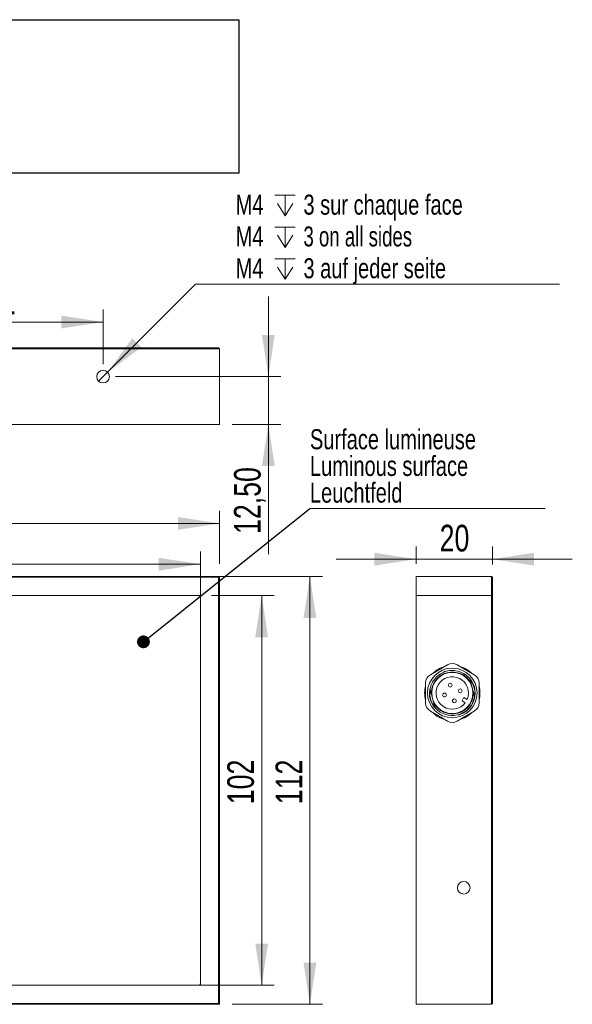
# Model space of a CAD drawing. Header units: millimetres. Extents: x 16 to 406, y 17 to 284.
# Tile 11 of 29: x 145 to 189, y 126 to 204. Entities that reach past the tile are written whole.
import ezdxf

# ---------------------------------------------------------------- set-up
doc = ezdxf.new("R2010")
doc.units = ezdxf.units.MM
doc.styles.add('SLDTEXTSTYLE0', font='TXT', dxfattribs={"width": 0.75})
doc.styles.add('SLDTEXTSTYLE1', font='TXT', dxfattribs={"width": 0.696429})
doc.dimstyles.new('SLDDIMSTYLE0', dxfattribs={"dimtxt": 2.116667, "dimasz": 3.302, "dimexe": 0, "dimexo": 0.0625, "dimgap": 0.529167, "dimtad": 1, "dimtoh": 1, "dimlfac": 3.3, "dimrnd": 1e-09, "dimzin": 12, "dimdsep": 46, "dimtxsty": 'SLDTEXTSTYLE0', "dimsah": 1, "dimcen": 0.09, "dimadec": 0, "dimazin": 0, "dimtfac": 1, "dimtofl": 0, "dimtmove": 0, "dimatfit": 3, "dimfxl": 0, "dimtolj": 1, "dimtzin": 12, "dimarcsym": 0})
doc.dimstyles.new('SLDDIMSTYLE1', dxfattribs={"dimtxt": 0, "dimasz": 1.016, "dimexe": 0, "dimexo": 0.0625, "dimgap": 0, "dimtad": 0, "dimtih": 1, "dimtoh": 1, "dimdec": 0, "dimrnd": 1e-09, "dimzin": 0, "dimdsep": 46, "dimtxsty": 'Standard', "dimblk1": 'DOT', "dimblk2": 'DOT', "dimsah": 1, "dimcen": 0.09, "dimadec": 0, "dimazin": 0, "dimtfac": 1.016, "dimtdec": 0, "dimtofl": 0, "dimtmove": 0, "dimatfit": 3, "dimldrblk": 'DOT', "dimfxl": 0, "dimtolj": 1, "dimtzin": 0, "dimarcsym": 0})
doc.dimstyles.new('SLDDIMSTYLE2', dxfattribs={"dimtxt": 2.116667, "dimasz": 3.302, "dimexe": 0, "dimexo": 0.0625, "dimgap": 0.529167, "dimtad": 1, "dimtoh": 1, "dimlfac": 3.3, "dimrnd": 1e-09, "dimzin": 12, "dimdsep": 46, "dimtxsty": 'SLDTEXTSTYLE0', "dimsah": 1, "dimcen": 0.09, "dimadec": 0, "dimazin": 0, "dimtfac": 1, "dimtofl": 0, "dimtmove": 0, "dimatfit": 3, "dimfxl": 0, "dimtolj": 1, "dimtzin": 12, "dimarcsym": 0})
doc.dimstyles.new('SLDDIMSTYLE3', dxfattribs={"dimtxt": 1.5875, "dimasz": 3.302, "dimexe": 0, "dimexo": 0.0625, "dimgap": 0.396875, "dimtad": 0, "dimtih": 1, "dimtoh": 1, "dimlfac": 3.3, "dimrnd": 1e-09, "dimzin": 12, "dimdsep": 46, "dimtxsty": 'SLDTEXTSTYLE0', "dimsah": 1, "dimcen": 0.09, "dimadec": 0, "dimazin": 0, "dimtfac": 1, "dimtmove": 0, "dimatfit": 3, "dimfxl": 0, "dimtolj": 1, "dimtzin": 12, "dimarcsym": 0})
picture_1 = doc.add_image_def('image6.bmp', size_in_pixel=(285, 62))

# ---------------------------------------------------------------- blocks, each defined once
blk = doc.blocks.new('*D71')
at = {"color": 7, "linetype": 'Continuous', "lineweight": 0}
for p, q in [((160.572, 158.263), (165.563, 158.263)), ((164.563, 158.263), (164.563, 127.353)), ((160.572, 127.353), (165.563, 127.353))]:
    blk.add_line(p, q, dxfattribs=at)
for points in [[(164.563, 158.263), (164.055, 154.961), (165.071, 154.961)], [(164.563, 127.353), (165.071, 130.655), (164.055, 130.655)]]:
    blk.add_solid(points, dxfattribs=at)
at = {"color": 7, "linetype": 'Continuous', "lineweight": 0, "insert": (161.834, 141.71), "char_height": 2.1167, "attachment_point": 1, "rotation": 90, "style": 'SLDTEXTSTYLE0'}
blk.add_mtext('102', dxfattribs=at)
blk = doc.blocks.new('*D72')
at = {"color": 7, "linetype": 'Continuous', "lineweight": 0}
for p, q in [((160.693, 159.778), (169.395, 159.778)), ((168.395, 159.778), (168.395, 125.838)), ((162.208, 125.838), (169.395, 125.838))]:
    blk.add_line(p, q, dxfattribs=at)
for points in [[(168.395, 159.778), (167.887, 156.476), (168.903, 156.476)], [(168.395, 125.838), (168.903, 129.14), (167.887, 129.14)]]:
    blk.add_solid(points, dxfattribs=at)
at = {"color": 7, "linetype": 'Continuous', "lineweight": 0, "insert": (165.667, 141.71), "char_height": 2.1167, "attachment_point": 1, "rotation": 90, "style": 'SLDTEXTSTYLE0'}
blk.add_mtext('112', dxfattribs=at)
blk = doc.blocks.new('*D73')
at = {"color": 7, "linetype": 'Continuous', "lineweight": 0}
for p, q in [((113.33, 159.141), (113.33, 161.75)), ((159.693, 159.141), (159.693, 161.75)), ((113.33, 160.75), (159.693, 160.75))]:
    blk.add_line(p, q, dxfattribs=at)
for points in [[(113.33, 160.75), (116.632, 160.242), (116.632, 161.258)], [(159.693, 160.75), (156.391, 161.258), (156.391, 160.242)]]:
    blk.add_solid(points, dxfattribs=at)
at = {"color": 7, "linetype": 'Continuous', "lineweight": 0, "insert": (134.055, 163.479), "char_height": 2.1167, "attachment_point": 1, "style": 'SLDTEXTSTYLE0'}
blk.add_mtext('153', dxfattribs=at)
blk = doc.blocks.new('*D74')
at = {"color": 7, "linetype": 'Continuous', "lineweight": 0}
for p, q in [((111.815, 159.263), (111.815, 164.987)), ((161.208, 160.778), (161.208, 164.987)), ((111.815, 163.987), (161.208, 163.987))]:
    blk.add_line(p, q, dxfattribs=at)
for points in [[(111.815, 163.987), (115.117, 163.479), (115.117, 164.495)], [(161.208, 163.987), (157.906, 164.495), (157.906, 163.479)]]:
    blk.add_solid(points, dxfattribs=at)
at = {"color": 7, "linetype": 'Continuous', "lineweight": 0, "insert": (134.055, 166.716), "char_height": 2.1167, "attachment_point": 1, "style": 'SLDTEXTSTYLE0'}
blk.add_mtext('163', dxfattribs=at)
blk = doc.blocks.new('SW_NOTE_5')
at = {"color": 0, "linetype": 'Continuous', "lineweight": 0}
for p, q in [((0, 0), (18.692, 0)), ((18.692, 0), (0, 0)), ((0, 0), (18.692, 0)), ((18.692, 0), (0, 0)), ((0, 0), (18.692, 0)), ((18.692, 0), (0, 0))]:
    blk.add_line(p, q, dxfattribs=at)
at = {"color": 0, "linetype": 'Continuous', "lineweight": 0, "char_height": 1.5875, "attachment_point": 1, "style": 'SLDTEXTSTYLE0'}
for s, insert in [('Surface lumineuse', (0.001, 6.281)), ('Luminous surface', (0.001, 4.165)), ('Leuchtfeld', (0.001, 2.048))]:
    blk.add_mtext(s, dxfattribs=dict(at, insert=insert))
blk = doc.blocks.new('_DOT')
at = {"color": 0, "linetype": 'ByBlock', "lineweight": -2}
blk.add_line((-0.5, 0), (-1, 0), dxfattribs=at)
at = {"color": 0, "linetype": 'ByBlock', "const_width": 0.5}
blk.add_lwpolyline([(-0.25, 0, 1), (0.25, 0, 1)], format="xyb", close=True, dxfattribs=at)
blk = doc.blocks.new('*D77')
at = {"color": 7, "linetype": 'Continuous', "lineweight": 0}
for p, q in [((165.092, 175.633), (165.092, 181.983)), ((152.966, 175.633), (166.092, 175.633)), ((165.092, 175.633), (165.092, 171.845)), ((162.208, 171.845), (166.092, 171.845)), ((165.092, 171.845), (165.092, 161.556))]:
    blk.add_line(p, q, dxfattribs=at)
for points in [[(165.092, 175.633), (165.6, 178.935), (164.584, 178.935)], [(165.092, 171.845), (164.584, 168.543), (165.6, 168.543)]]:
    blk.add_solid(points, dxfattribs=at)
at = {"color": 7, "linetype": 'Continuous', "lineweight": 0, "insert": (162.364, 163.143), "char_height": 2.1167, "attachment_point": 1, "rotation": 90, "style": 'SLDTEXTSTYLE0'}
blk.add_mtext('12,50', dxfattribs=at)
blk = doc.blocks.new('*D81')
at = {"color": 7, "linetype": 'Continuous', "lineweight": 0}
for p, q in [((136.512, 176.633), (136.512, 180.965)), ((151.966, 176.633), (151.966, 180.965)), ((136.512, 179.965), (151.966, 179.965))]:
    blk.add_line(p, q, dxfattribs=at)
for points in [[(136.512, 179.965), (139.814, 179.457), (139.814, 180.473)], [(151.966, 179.965), (148.664, 180.473), (148.664, 179.457)]]:
    blk.add_solid(points, dxfattribs=at)
at = {"color": 7, "linetype": 'Continuous', "lineweight": 0, "insert": (142.671, 182.693), "char_height": 2.1167, "attachment_point": 1, "style": 'SLDTEXTSTYLE0'}
blk.add_mtext('51', dxfattribs=at)
blk = doc.blocks.new('SW_SYMBOL_HOLE_DEPTH')
at = {"color": 0, "linetype": 'Continuous', "lineweight": 0}
for p, q in [((0, 875), (800, 875)), ((400, 875), (400, 75)), ((100, 555), (400, 75)), ((700, 555), (400, 75))]:
    blk.add_line(p, q, dxfattribs=at)
blk = doc.blocks.new('*D82')
at = {"color": 7, "linetype": 'Continuous', "lineweight": 0}
for p, q in [((152.32, 175.986), (159.315, 182.978)), ((159.315, 182.978), (188.209, 182.978)), ((151.612, 175.279), (152.32, 175.986))]:
    blk.add_line(p, q, dxfattribs=at)
blk.add_solid([(152.32, 175.986), (155.014, 177.961), (154.296, 178.68)], dxfattribs=at)
at = {"color": 7, "linetype": 'Continuous', "lineweight": 0, "xscale": 0.002027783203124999, "yscale": 0.002027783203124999, "zscale": 0.002027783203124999}
for p in [(165.609, 188.242), (165.609, 185.72), (165.609, 183.198)]:
    blk.add_blockref('SW_SYMBOL_HOLE_DEPTH', p, dxfattribs=at)
at = {"color": 7, "linetype": 'Continuous', "lineweight": 0, "char_height": 1.5875, "attachment_point": 1}
for s, insert, style in [('M4', (162.49, 190.069), 'SLDTEXTSTYLE0'), ('3 sur chaque face', (167.879, 190.069), 'SLDTEXTSTYLE0'), ('M4', (162.49, 187.546), 'SLDTEXTSTYLE0'), ('3 on all sides', (167.879, 187.546), 'SLDTEXTSTYLE1'), ('3 auf jeder seite', (167.879, 185.024), 'SLDTEXTSTYLE0'), ('M4', (162.49, 185.024), 'SLDTEXTSTYLE0')]:
    blk.add_mtext(s, dxfattribs=dict(at, insert=insert, style=style))
blk = doc.blocks.new('*D83')
at = {"color": 7, "linetype": 'Continuous', "lineweight": 0}
for p, q in [((176.82, 160.778), (176.82, 162.149)), ((182.881, 160.717), (182.881, 162.149)), ((176.82, 161.149), (170.47, 161.149)), ((182.881, 161.149), (176.82, 161.149)), ((182.881, 161.149), (189.231, 161.149))]:
    blk.add_line(p, q, dxfattribs=at)
for points in [[(176.82, 161.149), (173.518, 161.657), (173.518, 160.641)], [(182.881, 161.149), (186.183, 160.641), (186.183, 161.657)]]:
    blk.add_solid(points, dxfattribs=at)
at = {"color": 7, "linetype": 'Continuous', "lineweight": 0, "insert": (178.694, 163.878), "char_height": 2.1167, "attachment_point": 1, "style": 'SLDTEXTSTYLE0'}
blk.add_mtext('20', dxfattribs=at)

msp = doc.modelspace()

# ---------------------------------------------------------------- linework, layer by layer
at = {"color": 7, "linetype": 'Continuous', "lineweight": 15}
for p, q in [((113.3297, 177.9056), (159.6933, 177.9056)), ((159.6933, 177.845), (113.3297, 177.845)), ((159.6933, 177.9056), (159.6933, 177.845)), ((159.6933, 177.9056), (161.1479, 177.9056)), ((161.2085, 177.845), (159.6933, 177.845)), ((161.2085, 177.845), (161.1479, 177.9056)), ((161.2085, 171.845), (161.2085, 177.845)), ((113.3297, 171.845), (161.2085, 171.845)), ((113.3297, 159.7777), (159.6933, 159.7777)), ((159.6933, 159.7171), (113.3297, 159.7171)), ((159.6933, 159.7777), (159.6933, 159.7171)), ((159.6933, 159.7171), (159.6933, 159.7777)), ((159.6933, 159.7777), (161.2085, 159.7777)), ((159.6933, 159.7171), (159.6933, 158.2626)), ((159.6933, 127.3535), (159.6933, 159.7171)), ((161.1479, 159.7171), (159.6933, 159.7171)), ((161.2085, 159.7777), (161.1479, 159.7171)), ((161.1479, 158.2626), (161.1479, 159.7171)), ((161.2085, 159.7777), (161.2085, 158.2626)), ((176.8205, 159.7777), (176.8205, 158.2626)), ((176.8205, 159.7777), (182.8205, 159.7777)), ((182.8205, 158.2626), (182.8205, 159.7777)), ((182.8205, 159.7777), (182.8811, 159.7171)), ((182.8811, 159.7171), (182.8811, 158.2626)), ((159.6933, 158.2626), (111.8751, 158.2626)), ((113.4509, 158.2626), (159.5721, 158.2626)), ((159.6933, 158.1414), (159.6933, 127.4747)), ((161.1479, 127.3535), (161.1479, 158.2626)), ((161.1479, 158.2626), (161.2085, 158.2626)), ((161.2085, 158.2626), (161.2085, 127.3535)), ((176.8205, 158.2626), (176.8205, 125.8383)), ((176.8205, 158.2626), (182.8205, 158.2626)), ((176.8205, 158.2626), (182.8205, 158.2626)), ((182.8205, 127.3535), (182.8205, 158.2626)), ((182.8205, 158.2626), (182.8811, 158.2626)), ((182.8811, 158.2626), (182.8205, 158.2626)), ((182.8811, 158.2626), (182.8811, 127.3535)), ((177.9569, 151.9787), (179.3205, 152.766)), ((180.0781, 152.766), (181.4417, 151.9787)), ((180.5326, 151.9787), (180.5932, 152.0837)), ((177.5781, 149.748), (177.5781, 151.3226)), ((181.198, 151.2644), (181.2799, 150.9588)), ((181.2799, 150.9588), (181.3618, 150.6532)), ((181.8205, 151.3226), (181.8205, 149.748)), ((178.1187, 150.1118), (178.0368, 150.4174)), ((178.2006, 149.8062), (178.1187, 150.1118)), ((180.6279, 150.1741), (180.4764, 149.9117)), ((180.8826, 150.0271), (180.6279, 150.1741)), ((180.4764, 149.9117), (180.7311, 149.7646)), ((181.3012, 149.6753), (181.3218, 149.7148)), ((179.3205, 148.3046), (177.9569, 149.0919)), ((181.4417, 149.0919), (180.0781, 148.3046)), ((180.6084, 148.9607), (180.8863, 149.1581)), ((113.3297, 127.3535), (161.1479, 127.3535)), ((159.5721, 127.3535), (113.4509, 127.3535)), ((161.1479, 127.3535), (159.6933, 127.3535)), ((161.1479, 125.8989), (161.1479, 127.3535)), ((161.1479, 127.3535), (161.2085, 127.3535)), ((161.2085, 127.3535), (161.1479, 127.3535)), ((161.2085, 127.3535), (161.2085, 125.8383)), ((182.8205, 125.8383), (182.8205, 127.3535)), ((182.8811, 127.3535), (182.8205, 127.3535)), ((182.8811, 127.3535), (182.8811, 125.8989)), ((113.3297, 125.8989), (159.6933, 125.8989)), ((159.6933, 125.8383), (113.3297, 125.8383)), ((159.6933, 125.8989), (161.1479, 125.8989)), ((159.6933, 125.8989), (159.6933, 125.8383)), ((161.2085, 125.8383), (159.6933, 125.8383)), ((161.2085, 125.8383), (161.1479, 125.8989)), ((176.8205, 125.8383), (182.8205, 125.8383)), ((182.8205, 125.8383), (182.8811, 125.8989))]:
    msp.add_line(p, q, dxfattribs=at)
at = {"color": 7, "linetype": 'Continuous', "lineweight": 15, "flags": 128}
for points in [[(180.9399, 149.2061), (181.1417, 149.4285), (181.2727, 149.6242)], [(180.1815, 148.7822), (180.2837, 148.8136), (180.6084, 148.9607)]]:
    msp.add_lwpolyline(points, dxfattribs=at)
at = {"color": 7, "linetype": 'Continuous', "lineweight": 15}
for centre, radius in [((151.9661, 175.6329), 0.5), ((179.6993, 150.5353), 1.9697), ((179.6993, 150.5353), 1.6364), ((179.5329, 151.1562), 0.1515), ((180.3202, 150.7017), 0.1515), ((179.0784, 150.3689), 0.1515), ((179.8657, 149.9144), 0.1515), ((180.6084, 135.0808), 0.5)]:
    msp.add_circle(centre, radius, dxfattribs=at)
for centre, radius, start, end in [((159.5721, 158.1414), 0.1212, 0, 90), ((179.6993, 150.5353), 2.197, 104.909815, 135.090185), ((179.6993, 152.1099), 0.7576, 60, 120), ((179.6993, 150.5353), 2.197, 44.909815, 75.090185), ((178.3356, 151.3226), 0.7576, 120, 180), ((179.6993, 150.5353), 1.6667, 25.942499, 184.057501), ((179.6993, 150.5353), 1.2879, 336.756327, 323.243673), ((179.4632, 151.5848), 0.7576, 117.650563, 128.650708), ((179.6993, 150.5353), 1.7879, 336.626781, 55.480593), ((179.6993, 150.5353), 1.8182, 335.603656, 39.528187), ((181.0629, 151.3226), 0.7576, 0, 60), ((179.6993, 150.5353), 2.197, 164.909815, 195.090185), ((179.6993, 150.5353), 1.8182, 170.601359, 218.944893), ((179.6993, 150.5353), 1.7879, 171.940438, 230.46082), ((179.6993, 150.5353), 2.197, 344.909815, 15.090185), ((179.6993, 150.5353), 1.6667, 205.942499, 4.057501), ((178.3356, 149.748), 0.7576, 180, 240), ((181.0629, 149.748), 0.7576, 300, 0), ((179.6993, 150.5353), 2.197, 224.909815, 255.090185), ((179.6993, 150.5353), 2.197, 284.909815, 315.090185), ((179.6993, 148.9607), 0.7576, 240, 300), ((159.5721, 127.4747), 0.1212, 270, 0)]:
    msp.add_arc(centre, radius, start, end, dxfattribs=at)
for points, knots in [([(177.9323, 150.8075), (177.9595, 150.9318), (178.023, 151.2218), (178.2606, 151.6358), (178.6307, 152.0003), (179.0925, 152.2436), (179.6024, 152.344), (180.1249, 152.3043), (180.4379, 152.1568), (180.5932, 152.0837)], [0, 0, 0, 0, 0.1099443, 0.2564948, 0.4061255, 0.5552241, 0.7020255, 0.8521377, 1, 1, 1, 1]), ([(180.5891, 152.0765), (180.6681, 152.0306), (180.8598, 151.9193), (181.007, 151.7526), (181.0935, 151.6546)], [0, 0, 0, 0, 0.4121575, 1, 1, 1, 1]), ([(181.198, 151.2644), (181.1801, 151.3311), (181.1532, 151.4316), (181.1188, 151.5601), (181.1019, 151.6231), (181.0935, 151.6546)], [0, 0, 0, 0, 0.4964608, 0.7479039, 1, 1, 1, 1]), ([(177.9323, 150.8075), (177.9401, 150.7782), (177.9544, 150.725), (177.9755, 150.646), (177.9956, 150.5713), (178.016, 150.4951), (178.0298, 150.4433), (178.0368, 150.4174)], [0, 0, 0, 0, 0.23403753, 0.42448073, 0.61528898, 0.80738417, 1, 1, 1, 1]), ([(181.4663, 150.2631), (181.4353, 150.1254), (181.3741, 149.8531), (181.149, 149.4566), (180.8123, 149.1035), (180.3585, 148.8468), (179.8509, 148.7289), (179.3309, 148.7599), (178.8424, 148.939), (178.5053, 149.1838), (178.3497, 149.3643), (178.3051, 149.416)], [0, 0, 0, 0, 0.1022367, 0.2022374, 0.3275894, 0.453053, 0.5761297, 0.7020397, 0.826613, 0.95032, 1, 1, 1, 1]), ([(181.4663, 150.2631), (181.4624, 150.2777), (181.4546, 150.3069), (181.4402, 150.3607), (181.423, 150.4246), (181.403, 150.4993), (181.3826, 150.5755), (181.3687, 150.6273), (181.3618, 150.6532)], [0, 0, 0, 0, 0.1169934, 0.2340499, 0.42449, 0.6152952, 0.8073873, 1, 1, 1, 1]), ([(178.2006, 149.8062), (178.2184, 149.7395), (178.2454, 149.639), (178.2798, 149.5105), (178.2967, 149.4475), (178.3051, 149.416)], [0, 0, 0, 0, 0.49646077, 0.74790392, 1, 1, 1, 1])]:
    msp.add_open_spline(points, degree=3, knots=knots, dxfattribs=at)

# ---------------------------------------------------------------- block references
at = {"color": 7, "linetype": 'Continuous', "lineweight": 0}
msp.add_blockref('SW_NOTE_5', (168.3939, 165.1764), dxfattribs=at)

# ---------------------------------------------------------------- dimensions: what is measured, and where the dimension line sits
dim = msp.add_diameter_dim_2p(p1=(151.6124, 175.2795), p2=(152.3197, 175.9864), text='M4{\\fGDT;x}3 sur chaque face\\PM4{\\fGDT;x}3 on all sides\\PM4{\\fGDT;x}3 auf jeder seite', dimstyle='SLDDIMSTYLE3', override={"dimpost": '<>'}, dxfattribs=at)
dim.commit()
dim.dimension.update_dxf_attribs({"geometry": '*D82', "text_midpoint": (174.5556, 186.7611), "dimtype": 163})
for base, p1, p2, dimstyle, picture, middle in [((151.9661, 179.9646), (136.5115, 175.6329), (151.9661, 175.6329), 'SLDDIMSTYLE0', '*D81', (144.2334, 179.9646)), ((176.8205, 161.1494), (182.8811, 159.7171), (176.8205, 159.7777), 'SLDDIMSTYLE2', '*D83', (180.2561, 161.1494))]:
    dim = msp.add_linear_dim(base=base, p1=p1, p2=p2, dimstyle=dimstyle, dxfattribs=at)
    dim.commit()
    dim.dimension.update_dxf_attribs({"geometry": picture, "text_midpoint": middle, "dimtype": 160})
for base, p1, p2, angle, dimstyle, picture, middle in [((165.0922, 171.845), (151.9661, 175.6329), (161.2085, 171.845), 90, 'SLDDIMSTYLE2', '*D77', (165.0922, 166.6597)), ((161.2085, 163.9871), (111.8145, 158.2626), (161.2085, 159.7777), 0, 'SLDDIMSTYLE0', '*D74', (136.4009, 163.9871)), ((159.6933, 160.7501), (113.3297, 158.1414), (159.6933, 158.1414), 0, 'SLDDIMSTYLE0', '*D73', (136.4009, 160.7501)), ((168.3951, 125.8383), (159.6933, 159.7777), (161.2085, 125.8383), 90, 'SLDDIMSTYLE0', '*D72', (168.3951, 144.0559)), ((164.5628, 127.3535), (159.5721, 158.2626), (159.5721, 127.3535), 90, 'SLDDIMSTYLE0', '*D71', (164.5628, 144.0559))]:
    dim = msp.add_linear_dim(base=base, p1=p1, p2=p2, angle=angle, dimstyle=dimstyle, dxfattribs=at)
    dim.commit()
    dim.dimension.update_dxf_attribs({"geometry": picture, "text_midpoint": middle, "dimtype": 160})

# ---------------------------------------------------------------- pictures from other files: only their frames are drawn
image = msp.add_image(picture_1, insert=(106.7276, 191.7623), size_in_units=(56.0106, 12.1848))
image.dxf.flags = 7

# ---------------------------------------------------------------- leaders
msp.add_leader([(155.1766, 154.5943), (168.3939, 165.1764)], dimstyle='SLDDIMSTYLE1', dxfattribs=at)

doc.saveas('drawing.dxf')
